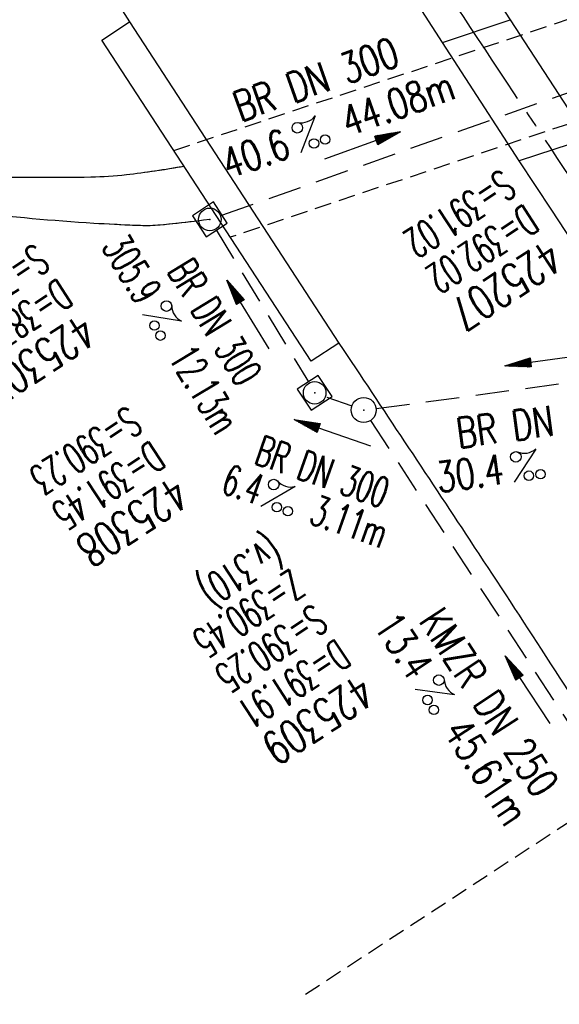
# Model space of a CAD drawing. Extents: x 450316 to 454644, y 428795 to 436505.
# Tile 114 of 256: x 453650 to 453683, y 432465 to 432524. Entities that reach past the tile are written whole.
import ezdxf
from ezdxf.enums import TextEntityAlignment as Align

# ---------------------------------------------------------------- set-up
doc = ezdxf.new("R2010")
doc.units = 0
doc.header["$LTSCALE"] = 2
doc.header["$MEASUREMENT"] = 0
for name, pattern in [('ACHSE', [5.5, 4, -0.5, 0.5, -0.5]), ('AUSGEZOGEN', [0]), ('GESTRICH-X2', [1.5, 1, -0.5]), ('GESTRICHELT', [0.75, 0.5, -0.25])]:
    doc.linetypes.add(name, pattern=pattern)
doc.layers.get('0').update_dxf_attribs({"linetype": 'CONTINUOUS'})
for name, color, linetype in [('ACHSETOP', 1, 'ACHSE'), ('BAUWO', 1, 'CONTINUOUS'), ('BAUWUTOP', 1, 'GESTRICHELT'), ('FBR', 8, 'CONTINUOUS'), ('HEKTOM', 1, 'GESTRICHELT'), ('KANAL', 7, 'GESTRICH-X2'), ('PFEIL', 7, 'CONTINUOUS'), ('SCHACHTNR', 6, 'CONTINUOUS'), ('SCHSYMBOL', 7, 'CONTINUOUS'), ('TEXTO', 4, 'CONTINUOUS'), ('TEXTU', 4, 'CONTINUOUS'), ('WEG', 8, 'AUSGEZOGEN')]:
    doc.layers.add(name, color=color, linetype=linetype)
doc.styles.add('ROMANS', font='romans.shx', dxfattribs={"width": 0.8})

# ---------------------------------------------------------------- blocks, each defined once
blk = doc.blocks.new('PROM')
blk.add_line((1.566, 1.817), (0.019, 0.015))
for centre, radius in [((0.317, 1.51), 0.317), ((0.943, 0.291), 0.283), ((1.645, 0.287), 0.283)]:
    blk.add_circle(centre, radius)
blk.add_arc((0.992, 2.682), 1.033, 239.14139, 303.35492)
blk = doc.blocks.new('PFEIL2')
at = {"color": 0}
for p, q in [((0.88, 0.002), (-2.401, -0.012)), ((0.881, -0.271), (0.879, 0.276)), ((0.879, 0.276), (2.429, 0.009)), ((0.911, 0.27), (0.879, 0.265)), ((0.965, 0.261), (0.879, 0.246)), ((1.019, 0.252), (0.879, 0.228)), ((1.073, 0.242), (0.879, 0.209)), ((1.127, 0.233), (0.879, 0.191)), ((1.181, 0.224), (0.879, 0.172)), ((1.235, 0.214), (0.879, 0.154)), ((1.289, 0.205), (0.879, 0.135)), ((1.343, 0.196), (0.879, 0.117)), ((1.397, 0.187), (0.879, 0.098)), ((1.451, 0.177), (0.879, 0.08)), ((1.505, 0.168), (0.879, 0.061)), ((1.559, 0.159), (0.88, 0.043)), ((1.613, 0.149), (0.88, 0.024)), ((1.668, 0.14), (0.88, 0.006)), ((1.722, 0.131), (0.88, -0.013)), ((1.776, 0.121), (0.88, -0.031)), ((1.83, 0.112), (0.88, -0.05)), ((1.884, 0.103), (0.88, -0.068)), ((1.938, 0.094), (0.88, -0.087)), ((1.992, 0.084), (0.88, -0.105)), ((2.046, 0.075), (0.88, -0.124)), ((2.1, 0.066), (0.88, -0.142)), ((2.154, 0.056), (0.88, -0.161)), ((2.208, 0.047), (0.88, -0.179)), ((2.262, 0.038), (0.881, -0.198)), ((2.316, 0.029), (0.881, -0.216)), ((2.37, 0.019), (0.881, -0.235)), ((2.424, 0.01), (0.881, -0.253)), ((2.429, 0.009), (0.881, -0.271))]:
    blk.add_line(p, q, dxfattribs=at)
blk = doc.blocks.new('20')
blk.add_lwpolyline([(-0.754, -0.751), (0.754, -0.751), (0.754, 0.75), (-0.754, 0.75)], close=True)
blk.add_circle((0, 0), 0.676)
blk.add_point((0, 0))
blk = doc.blocks.new('GST')
at = {"color": 0}
blk.add_circle((0, 0), 0.75, dxfattribs=at)
blk.add_point((0, 0), dxfattribs=at)
blk = doc.blocks.new('10')
blk.add_blockref('GST', (0, 0))

msp = doc.modelspace()

# ---------------------------------------------------------------- linework, layer by layer
at = {"layer": 'ACHSETOP', "flags": 128}
msp.add_lwpolyline([(451271.766, 435019.042, -0.000001), (451272.365, 435018.353, -0.000032), (451272.387, 435018.328), (451288.791, 434999.463, -0.000002), (451296.993, 434990.03, 0.000007), (451305.195, 434980.597, 0.000007), (451313.397, 434971.165, -0.000007), (451321.599, 434961.732, -0.000007), (451329.801, 434952.299, 0.000007), (451338.003, 434942.866, 0.000007), (451346.205, 434933.433, -0.000007), (451354.407, 434924.001, -0.000007), (451362.609, 434914.568, 0.000011), (451370.811, 434905.135, 0.000001), (451379.013, 434895.702, 0.000001), (451387.215, 434886.27), (451403.62, 434867.404), (451420.024, 434848.539), (451436.428, 434829.674, -0.000013), (451444.63, 434820.241, 0.000007), (451452.832, 434810.808, 0.000007), (451461.034, 434801.376, -0.000007), (451469.236, 434791.943, -0.000007), (451477.438, 434782.51, 0.000007), (451485.64, 434773.077, 0.000007), (451493.842, 434763.645, -0.000007), (451502.044, 434754.212, -0.000007), (451510.246, 434744.779, 0.000007), (451518.448, 434735.346, 0.000007), (451526.65, 434725.914, -0.000007), (451534.852, 434716.481, -0.000007), (451543.054, 434707.048, 0.000011), (451551.256, 434697.615, 0.000001), (451559.458, 434688.182, 0.000001), (451567.66, 434678.75), (451584.065, 434659.884, -0.000001), (451592.267, 434650.452, -0.000001), (451600.469, 434641.019, -0.000011), (451608.671, 434631.586, 0.000013), (451616.873, 434622.153), (451633.277, 434603.288), (451649.681, 434584.423, -0.000013), (451657.883, 434574.99, 0.000007), (451666.085, 434565.557, 0.000007), (451674.287, 434556.124, -0.000007), (451682.489, 434546.692, -0.000007), (451690.691, 434537.259, 0.000006), (451698.893, 434527.826), (451715.297, 434508.961, -0.000015), (451721.01, 434502.39, 0.000008), (451726.723, 434495.82, 0.000958), (451727.518, 434494.909, 0.000181), (451731.723, 434490.114, 0.003894), (451738.179, 434482.871, 0.00247), (451748.503, 434471.583, 0.003793), (451756.233, 434463.34, 0.003129), (451765.742, 434453.478, 0.00313), (451774.532, 434444.586, 0.003132), (451783.429, 434435.81, 0.003134), (451792.435, 434427.146, 0.003132), (451801.553, 434418.591, 0.003131), (451810.774, 434410.155, 0.00313), (451820.102, 434401.832, 0.003133), (451829.541, 434393.621, 0.003138), (451839.066, 434385.542, 0.003131), (451848.69, 434377.585, 0.003125), (451858.432, 434369.733, 0.003124), (451868.271, 434362.004, 0.00313), (451878.187, 434354.413, 0.003138), (451888.199, 434346.945, 0.003133), (451898.32, 434339.593, 0.003131), (451908.525, 434332.373, 0.003131), (451918.818, 434325.282, 0.003132), (451929.206, 434318.316, 0.003136), (451939.668, 434311.489, 0.00313), (451950.209, 434304.797, 0.003123), (451960.857, 434298.223, 0.003128), (451971.589, 434291.781, 0.003137), (451982.371, 434285.491, 0.003139), (451993.235, 434279.335, 0.003133), (452004.198, 434273.303, 0.003123), (452015.227, 434267.413, 0.003125), (452026.323, 434261.665, 0.003132), (452037.503, 434256.05, 0.003138), (452048.733, 434250.584, 0.003134), (452060.02, 434245.265, 0.003122), (452071.413, 434240.069, 0.003127), (452083.62, 434234.685, 0.003578), (452094.349, 434230.124, 0.002702), (452108.409, 434224.354, 0.004189), (452117.528, 434220.758, 0.00053), (452126.341, 434217.378, 0.001569), (452129.323, 434216.249, 0.000008), (452135.115, 434214.077, -0.000025), (452140.907, 434211.904), (452164.314, 434203.123, 0.000006), (452176.018, 434198.733, -0.000007), (452187.722, 434194.343), (452211.129, 434185.563), (452234.536, 434176.783, -0.000012), (452246.24, 434172.393, 0.000007), (452257.944, 434168.002, 0.000002), (452265.746, 434165.075, 0.000001), (452281.351, 434159.222, 0.000005), (452293.055, 434154.832, -0.000007), (452304.759, 434150.442, -0.000019), (452316.463, 434146.052, 0.000015), (452328.166, 434141.661, 0.000002), (452338.097, 434137.936, 0.000001), (452351.573, 434132.881, 0.000004), (452363.277, 434128.491, -0.000006), (452374.981, 434124.101, -0.00002), (452386.684, 434119.71, 0.00002), (452398.388, 434115.32, 0.000006), (452410.092, 434110.93, -0.000004), (452421.796, 434106.54, -0.000001), (452435.272, 434101.485, -0.000002), (452445.203, 434097.76, -0.000015), (452456.906, 434093.369, 0.000019), (452468.61, 434088.979, 0.000007), (452480.314, 434084.589, -0.000006), (452492.018, 434080.199, -0.000002), (452503.721, 434075.809, 0.000002), (452515.425, 434071.419, 0.000006), (452527.129, 434067.029, -0.000007), (452538.833, 434062.639, -0.000019), (452550.536, 434058.248, 0.000015), (452562.24, 434053.858, 0.000002), (452572.171, 434050.133, 0.000001), (452585.647, 434045.078, 0.000004), (452597.351, 434040.688, -0.000006), (452609.055, 434036.298, -0.00002), (452620.758, 434031.907, 0.00002), (452632.462, 434027.517, 0.000006), (452644.166, 434023.127, -0.000004), (452655.87, 434018.737, -0.000001), (452669.346, 434013.682, -0.000002), (452679.277, 434009.957, -0.000015), (452690.981, 434005.567, 0.000014), (452702.684, 434001.176, 0.000011), (452714.388, 433996.786, -0.000001), (452726.092, 433992.396, -0.000007), (452735.031, 433989.043, -0.000005), (452748.181, 433984.11, -0.000156), (452748.221, 433984.095, -0.000005), (452749.498, 433983.615, -0.004183), (452758.692, 433980.071, -0.002721), (452772.748, 433974.429, -0.005081), (452782.771, 433970.223, -0.003908), (452795.7, 433964.522, -0.003912), (452807.05, 433959.304, -0.003907), (452818.331, 433953.902, -0.003903), (452829.522, 433948.327, -0.003904), (452840.62, 433942.58, -0.003907), (452851.631, 433936.658, -0.003909), (452862.543, 433930.568, -0.003906), (452873.352, 433924.312, -0.003899), (452884.081, 433917.876, -0.003907), (452894.713, 433911.271, -0.003917), (452905.212, 433904.518, -0.003914), (452915.606, 433897.601, -0.003904), (452925.914, 433890.505, -0.003895), (452936.108, 433883.251, -0.003902), (452946.169, 433875.853, -0.003909), (452956.117, 433868.296, -0.003904), (452965.957, 433860.575, -0.003908), (452975.671, 433852.704, -0.00391), (452985.257, 433844.687, -0.003909), (452994.717, 433836.52, -0.003908), (453004.051, 433828.203, -0.003902), (453013.251, 433819.744, -0.003901), (453022.321, 433811.14, -0.003907), (453031.261, 433802.39, -0.003913), (453040.05, 433793.514, -0.003909), (453048.995, 433784.194, -0.00418), (453057.218, 433775.343, -0.003621), (453064.799, 433766.924, -0.003001), (453073.811, 433756.645, -0.003775), (453082.931, 433745.954, -0.004894), (453089.822, 433737.587, -0.004962), (453096.584, 433729.038, -0.003805), (453105.204, 433717.738, -0.003005), (453113.364, 433706.734, -0.003643), (453119.973, 433697.569, -0.004174), (453127.227, 433687.17, -0.004295), (453134.105, 433676.947, -0.003507), (453140.018, 433667.855, -0.002688), (453147.586, 433655.895, -0.003695), (453155.363, 433643.251, -0.00538), (453160.547, 433634.47, -0.005332), (453165.53, 433625.601, -0.003667), (453172.541, 433612.577, -0.002679), (453179.095, 433600.023, -0.003501), (453183.992, 433590.355, -0.004313), (453189.196, 433579.668, -0.003909), (453194.743, 433567.786, -0.003909), (453199.853, 433556.378, -0.003909), (453204.783, 433544.892, -0.003903), (453209.809, 433532.66, -0.004384), (453214.103, 433521.695, -0.003423), (453219.661, 433506.825, -0.005955), (453222.694, 433498.219, -0.000145), (453225.568, 433489.736, -0.000252), (453227.219, 433484.852, -0.000085), (453230.064, 433476.416, -0.000405), (453230.656, 433474.653, -0.003646), (453233.571, 433465.744, 0.00217), (453238.424, 433450.758, 0.000006), (453242.327, 433438.883, -0.000007), (453246.23, 433427.008, -0.000012), (453250.132, 433415.133, 0.000009), (453254.035, 433403.258, 0.003001), (453258.01, 433391.404, -0.003002), (453261.985, 433379.55, -0.003008), (453265.815, 433367.653, 0.003009), (453269.646, 433355.757, 0.00001), (453273.549, 433343.882, -0.000019), (453277.452, 433332.007), (453285.257, 433308.257, 0.000005), (453289.16, 433296.382, -0.000004), (453293.063, 433284.507, -0.000001), (453297.412, 433271.275, -0.000001), (453300.869, 433260.756, -0.00001), (453304.771, 433248.881, 0.000008), (453308.674, 433237.006, 0.000011), (453312.577, 433225.131, -0.000004), (453316.48, 433213.256, -0.000007), (453317.957, 433208.761, -0.000002), (453324.285, 433189.506, -0.00006), (453324.748, 433188.095, 0.000004), (453325.212, 433186.684, 0.001409), (453327.806, 433178.862, 0.000842), (453332.205, 433165.794, 0.002106), (453335.59, 433155.932, 0.001506), (453340.42, 433142.182, 0.001603), (453344.587, 433130.552, 0.001566), (453348.928, 433118.674, 0.00157), (453353.282, 433106.987, 0.001563), (453357.73, 433095.275, 0.001555), (453362.245, 433083.606, 0.001558), (453366.823, 433071.988, 0.001562), (453371.477, 433060.391, 0.001561), (453376.206, 433048.816, 0.001565), (453381.007, 433037.273, 0.001565), (453385.878, 433025.763, 0.001563), (453390.82, 433014.287, 0.001561), (453395.838, 433002.832, 0.001559), (453400.927, 432991.41, 0.00156), (453406.083, 432980.028, 0.001563), (453411.315, 432968.669, 0.001565), (453416.612, 432957.354, 0.001562), (453421.976, 432946.082, 0.001558), (453427.424, 432934.813, 0.001559), (453432.943, 432923.577, 0.001564), (453438.516, 432912.409, 0.001566), (453444.163, 432901.268, 0.001564), (453449.888, 432890.145, 0.001558), (453455.356, 432879.682, 0.001394), (453461.537, 432868.025, 0.001724), (453468.567, 432854.963, 0.002516), (453473.461, 432846.052, 0.001346), (453478.156, 432837.657, 0.000835), (453485.787, 432824.152, 0.000825), (453493.393, 432810.794, 0.001335), (453498.128, 432802.562, 0.002522), (453503.255, 432793.804, 0.001723), (453510.868, 432781.051, 0.001395), (453517.698, 432769.769, 0.001557), (453523.875, 432759.701, 0.001564), (453531.451, 432747.524, 0.002105), (453537.147, 432738.516, 0.001027), (453545.205, 432725.948, 0.001523), (453550.684, 432717.498, 0.000001), (453550.839, 432717.261, 0.000124), (453550.84, 432717.259, 0.000024), (453557.597, 432706.912, -0.000007), (453564.355, 432696.566, -0.000001), (453571.19, 432686.101, 0.000005), (453578.025, 432675.635, 0.000012), (453584.861, 432665.17, -0.000012), (453591.696, 432654.704, -0.000004), (453598.531, 432644.238, 0.000004), (453605.366, 432633.773, 0.000001), (453612.202, 432623.307, -0.000001), (453619.037, 432612.841, -0.000004), (453625.872, 432602.376, 0.000003), (453632.707, 432591.91), (453646.378, 432570.979, -0.000014), (453650.935, 432564.001, -0.000007), (453660.048, 432550.047, -0.002465), (453666.815, 432539.572, 0.002471), (453673.568, 432529.119, 0.002497), (453680.467, 432518.67, -0.002488), (453687.389, 432508.185, -0.000003), (453694.224, 432497.72, 0.000006), (453701.059, 432487.254), (453714.73, 432466.322, -0.000006), (453721.565, 432455.856, 0.000006), (453728.4, 432445.391, 0.000183), (453728.474, 432445.277, -0.000027), (453728.969, 432444.521, -0.003905), (453733.992, 432436.709, -0.002472), (453741.768, 432424.267, -0.005163), (453747.303, 432415.103, -0.003867), (453754.471, 432402.736, -0.003958), (453760.534, 432391.888, -0.003913), (453766.494, 432380.818, -0.003903), (453772.248, 432369.72, -0.003904), (453777.826, 432358.535, -0.003901), (453783.485, 432346.731, -0.004288), (453788.457, 432335.909, -0.003523), (453794.251, 432322.76, -0.004762), (453798.376, 432312.962, -0.001651), (453802.105, 432303.777, -0.002689), (453804.345, 432298.119, -0.001542), (453805.535, 432295.038, -0.000893), (453807.562, 432289.711, -0.005639), (453811.068, 432280.125, -0.003891), (453815.882, 432266.138, -0.00573), (453819.492, 432254.955, -0.005082), (453823.289, 432242.262, -0.004537), (453827.3, 432227.849, -0.006762), (453829.772, 432218.119, -0.001828), (453832.339, 432207.234, -0.002855), (453833.917, 432200.252, -0.000688), (453834.588, 432197.184, -0.000614), (453835.33, 432193.746, -0.005087), (453837.353, 432183.825, -0.003463), (453840.076, 432169.201, -0.004355), (453841.882, 432158.581, -0.003298), (453844.052, 432144.521, -0.003873), (453845.959, 432130.87, -0.004703), (453847.336, 432119.601, -0.004431), (453848.679, 432106.664, -0.004859), (453849.683, 432094.847, -0.001971), (453850.759, 432079.747, -0.003754), (453851.233, 432071.814, -0.000235), (453851.272, 432071.058, -0.000154), (453851.331, 432069.903, -0.005004), (453851.76, 432059.357, -0.003657), (453852.096, 432044.916, -0.006284), (453852.131, 432034.652, -0.00442), (453851.869, 432020.065, -0.004496), (453851.355, 432005.74, -0.005961), (453850.742, 431994.946, -0.004032), (453849.635, 431980.541, -0.005521), (453848.625, 431970.038, -0.000545), (453848.175, 431965.885, -0.00099), (453847.92, 431963.599, -0.002817), (453847.082, 431956.57, -0.001743), (453845.624, 431945.22, -0.004295), (453844.128, 431934.589, -0.003233), (453841.927, 431920.496, -0.003719), (453839.898, 431908.592, -0.003474), (453837.544, 431895.884, -0.003471), (453834.928, 431882.783, -0.003984), (453832.479, 431871.403, -0.002961), (453829.251, 431857.357, -0.00403), (453826.736, 431847.072, -0.001132), (453824.957, 431840.111, -0.001603), (453823.675, 431835.205, -0.002375), (453822.368, 431830.363, -0.001541), (453820.296, 431822.917, -0.005811), (453817.744, 431814.242, -0.003321), (453813.002, 431799.15, -0.004369), (453808.955, 431786.926, -0.004589), (453804.893, 431775.36, -0.004977), (453800.134, 431762.595, -0.00596), (453795.928, 431752.024, -0.002426), (453790.614, 431739.296, -0.004094), (453787.367, 431731.794, -0.000338), (453786.71, 431730.312, -0.000388), (453786.136, 431729.023, -0.004625), (453782.634, 431721.365, -0.002368), (453775.588, 431706.507, -0.004069), (453770.201, 431695.516, -0.003863), (453764.344, 431684.031, -0.004659), (453758.242, 431672.552, -0.005048), (453752.404, 431662.068, -0.002758), (453744.856, 431648.996, -0.004203), (453739.784, 431640.488, -0.000453), (453738.552, 431638.464, -0.00049), (453737.409, 431636.595, -0.004121), (453733.364, 431630.114, -0.00246), (453726.445, 431619.347, -0.006277), (453720.589, 431610.574, -0.004581), (453712.305, 431598.731, -0.005038), (453704.604, 431588.16, -0.005528), (453697.383, 431578.675, -0.004083), (453688.218, 431567.105, -0.005886), (453681.701, 431559.207, -0.001219), (453676.737, 431553.362, -0.002238), (453674.011, 431550.197, -0.001962), (453670.562, 431546.26, -0.001297), (453665.305, 431540.337, -0.004313), (453658.171, 431532.478, -0.003182), (453648.342, 431521.973, -0.004167), (453639.222, 431512.508, -0.00462), (453630.847, 431504.116, -0.002727), (453619.912, 431493.477, -0.004271), (453612.835, 431486.781, -0.000068), (453609.879, 431484.033, -0.000648), (453609.571, 431483.747, -0.000003), (453600.643, 431475.492, -0.000005), (453594.487, 431469.799), (453576.132, 431452.827), (453557.776, 431435.854), (453539.42, 431418.881), (453521.065, 431401.909, 0.000001), (453511.887, 431393.422, 0.000001), (453502.709, 431384.936, 0.000013), (453493.531, 431376.449, -0.000013), (453484.354, 431367.963, 0), (453475.176, 431359.477, 0), (453465.998, 431350.99), (453447.643, 431334.018, 0.000001), (453438.465, 431325.531, 0.000001), (453429.287, 431317.045, 0.000013), (453420.11, 431308.558, -0.000007), (453410.932, 431300.072, -0.000004), (453403.532, 431293.229, -0.000002), (453392.576, 431283.099, -0.00001), (453383.398, 431274.613, 0.000015), (453374.22, 431266.127, 0.000014), (453365.042, 431257.64, -0.000013), (453355.865, 431249.154, 0), (453343.628, 431237.839, -0.000001), (453337.509, 431232.181), (453319.154, 431215.209, 0.000001), (453309.976, 431206.722, 0.000001), (453300.798, 431198.236, 0.000013), (453291.621, 431189.749, -0.000013), (453282.443, 431181.263, -0.000001), (453273.265, 431172.777, -0.000001), (453264.087, 431164.29), (453245.732, 431147.318), (453227.376, 431130.345), (453209.02, 431113.372, 0.000014), (453199.843, 431104.885, -0.000009), (453190.665, 431096.399, -0.000019), (453181.487, 431087.913, 0.000019), (453172.309, 431079.427, 0.000009), (453163.132, 431070.941, -0.000008), (453153.954, 431062.454), (453135.598, 431045.481, 0.000009), (453134.861, 431044.799, 0.000002), (453130.417, 431040.69, 0.002804), (453126.112, 431036.664, 0.001372), (453117.381, 431028.361, 0.005333), (453110.158, 431021.305, 0.003613), (453099.686, 431010.703, 0.004216), (453091.364, 431002.01, 0.003913), (453082.552, 430992.499, 0.00391), (453074.199, 430983.197, 0.003911), (453065.996, 430973.768, 0.003912), (453057.937, 430964.207, 0.003915), (453050.034, 430954.528, 0.00391), (453042.286, 430944.729, 0.003905), (453034.682, 430934.798, 0.003908), (453027.235, 430924.75, 0.003912), (453019.954, 430914.598, 0.003918), (453012.829, 430904.328, 0.003918), (453005.866, 430893.947, 0.003907), (452999.072, 430883.467, 0.0039), (452992.431, 430872.865, 0.003908), (452985.952, 430862.152, 0.00392), (452979.661, 430851.374, 0.00392), (452973.542, 430840.502, 0.003904), (452967.571, 430829.493, 0.003903), (452961.774, 430818.394, 0.003916), (452956.17, 430807.245, 0.00392), (452950.739, 430796.004, 0.00391), (452945.472, 430784.651, 0.003904), (452940.385, 430773.223, 0.00391), (452935.485, 430761.733, 0.003913), (452930.764, 430750.166, 0.003909), (452926.22, 430738.514, 0.003913), (452921.858, 430726.792, 0.003918), (452917.686, 430715.017, 0.003913), (452913.698, 430703.178, 0.003909), (452909.892, 430691.264, 0.003904), (452906.273, 430679.293, 0.003908), (452902.844, 430667.279, 0.003914), (452899.604, 430655.212, 0.003911), (452896.55, 430643.086, 0.003914), (452893.686, 430630.913, 0.003917), (452891.016, 430618.707, 0.003911), (452890.732, 430617.306, 0.000237), (452886.248, 430594.167, 0.007575), (452884.76, 430585.792, 0.003906), (452882.249, 430569.49)], format="xyb", dxfattribs=at)
at = {"layer": 'BAUWO'}
msp.add_line((453657.044, 432523.579), (453669.578, 432504.345), dxfattribs=at)
msp.add_lwpolyline([(453669.578, 432504.345), (453667.91, 432503.27), (453655.393, 432522.483), (453657.044, 432523.579)], dxfattribs=at)
at = {"layer": 'BAUWO', "flags": 128}
msp.add_lwpolyline([(453675.778, 432522.338), (453679.831, 432523.701), (453684.443, 432516.589), (453680.357, 432515.261)], close=True, dxfattribs=at)
at = {"layer": 'BAUWUTOP'}
for p, q in [((453659.695, 432515.879), (453698.478, 432528.771)), ((453701.806, 432523.645), (453663.075, 432510.691))]:
    msp.add_line(p, q, dxfattribs=at)
at = {"layer": 'FBR', "flags": 128}
for points in [[(453291.485, 431192.357, -0.000001), (453311.412, 431210.82, -0.000243)], [(453555.027, 432679.865, 0.000044), (453560.683, 432671.202, -0.000073), (453566.338, 432662.54, -0.000032), (453571.255, 432655.005, -0.000015), (453582.19, 432638.245, -0.000372), (453589.486, 432627.043, 0.00046), (453595.389, 432617.984, 0.001223), (453601.612, 432608.504, -0.000945), (453609.674, 432596.236, -0.000044), (453616.759, 432585.409, -0.000044), (453623.935, 432574.438, -0.000058), (453635.472, 432556.792, -0.00039), (453637.18, 432554.175, -0.000338), (453639.977, 432549.876, 0.000104), (453649.058, 432535.9, 0.000064), (453650.465, 432533.736, -0.000017), (453655.742, 432525.623, -0.002365), (453655.928, 432525.334, -0.000391), (453657.044, 432523.579)], [(453649.707, 432598.4, -0.001015), (453651.36, 432595.858, 0.000956), (453653.112, 432593.161, 0.002237), (453655.094, 432590.154, -0.002363), (453656.97, 432587.306, -0.001284), (453659.492, 432583.416, 0.001033), (453662.625, 432578.579, 0.000374), (453665.377, 432574.355, -0.00054), (453667.28, 432571.432, -0.001039), (453668.774, 432569.123, 0.001308), (453669.96, 432567.29, 0.001374), (453672.229, 432563.826, -0.000993), (453675.371, 432559.037, -0.000018), (453677.445, 432555.862, 0.00005), (453679.519, 432552.688, 0.000018), (453680.138, 432551.74, 0.000003), (453684.134, 432545.626, 0.000383), (453685.285, 432543.868, -0.000158), (453688.079, 432539.603, -0.004869), (453688.122, 432539.536, -0.00051), (453688.522, 432538.897)], [(453706.863, 432510.685, -0.000066), (453710.316, 432505.402, -0.000164), (453711.713, 432503.262, -0.000005), (453718.293, 432493.176, 0.000058), (453718.861, 432492.304, 0.000358), (453722.378, 432486.925, 0.000319), (453726.33, 432480.897, 0.00141), (453729.077, 432476.738, -0.001278), (453732.108, 432472.152, -0.000631), (453734.44, 432468.594, -0.000343), (453738.716, 432462.043, -0.000612)], [(453669.578, 432504.345, -0.001075), (453677.409, 432492.555, -0.00195), (453681.687, 432486.03, -0.000057), (453690.615, 432472.291, 0.000587), (453691.484, 432470.957, 0.00039), (453696.136, 432463.846, -0.000205), (453704.999, 432450.307, -0.00061), (453712.822, 432438.315, -0.000738), (453719.264, 432428.381, -0.005718), (453722.878, 432422.647, -0.00237), (453731.371, 432408.677, -0.003596), (453737.618, 432398.12, -0.003988), (453743.106, 432388.515, -0.005724), (453748.745, 432378.185, -0.004234), (453756.089, 432364.072, -0.002984), (453762.062, 432352.178, -0.003973), (453766.423, 432343.182, -0.004155), (453770.979, 432333.382, -0.003533), (453776.159, 432321.777, -0.003949), (453781.025, 432310.421, -0.003945), (453785.716, 432298.979, -0.004696), (453790.956, 432285.539, -0.005336), (453795.33, 432273.621, -0.002782)]]:
    msp.add_lwpolyline(points, format="xyb", dxfattribs=at)
for points in [[(453584.955, 432669.497), (453598.504, 432648.722), (453638.983, 432586.81), (453653.302, 432564.874), (453662.614, 432550.451), (453663.834, 432548.217), (453679.831, 432523.701)], [(453675.778, 432522.338), (453673.514, 432525.842), (453662.182, 432543.208), (453649.587, 432562.418), (453622.246, 432604.283), (453608.211, 432625.64), (453594.888, 432646.168), (453586.893, 432658.449)], [(453849.721, 432061.674), (453848.194, 432088.71), (453846.18, 432111.286), (453843.288, 432135.185), (453839.643, 432159.601), (453834.795, 432185.909), (453829.819, 432209.019), (453823.366, 432234.224), (453816.408, 432257.862), (453808.343, 432281.63), (453798.784, 432306.599), (453788.567, 432330.643), (453779.519, 432350.415), (453767.706, 432374.221), (453756.297, 432395.492), (453744.098, 432416.548), (453731.277, 432437.34), (453716.923, 432459.402), (453702.192, 432481.878), (453687.984, 432503.672), (453682.323, 432512.31), (453680.357, 432515.261)]]:
    msp.add_lwpolyline(points, dxfattribs=at)
at = {"layer": 'HEKTOM'}
msp.add_line((453701.063, 432487.25), (453667.563, 432465.375), dxfattribs=at)
at = {"layer": 'KANAL'}
for p, q in [((453662.563, 432512), (453702.688, 432526.219)), ((453662.219, 432511.125), (453667.75, 432502.031)), ((453671.813, 432500.438), (453691.5, 432503.094)), ((453668.844, 432501.125), (453670.344, 432500.594)), ((453671.469, 432499.719), (453695.625, 432462.813))]:
    msp.add_line(p, q, dxfattribs=at)
at = {"layer": 'WEG', "flags": 128}
msp.add_lwpolyline([(453661.845, 432511.754, -0.012665), (453658.878, 432511.41, -0.031867), (453657.691, 432511.379, -0.015364), (453650.287, 432511.884, -0.028973), (453646.397, 432512.499, -0.033292), (453641.414, 432513.939, 0.037408), (453636.967, 432515.184, 0.00973), (453634.977, 432515.544, 0.010607), (453633.14, 432515.799, 0.045168), (453630.072, 432515.881, 0.074363), (453628.244, 432515.487, 0.027017), (453627.315, 432515.078, 0.011643), (453625.239, 432513.966, 0.018112), (453623.13, 432512.669, 0.00653), (453617.464, 432508.787, 0.049167), (453615.275, 432506.898, 0.026172), (453611.747, 432502.779)], format="xyb", dxfattribs=at)
at = {"layer": 'WEG'}
for points in [[(453648.285, 432514.321, 0.010944), (453654.732, 432514.294, 0.024567), (453656.852, 432514.436, 0.014953), (453660.305, 432514.943)], [(453657.958, 432514.575, 0.010177), (453660.305, 432514.943)], [(453660.915, 432511.63, -0.008684), (453658.878, 432511.41, -0.031867), (453657.691, 432511.379, -0.005139), (453655.211, 432511.497, -0.028973)]]:
    msp.add_lwpolyline(points, format="xyb", dxfattribs=at)

# ---------------------------------------------------------------- block references
at = {"layer": 'PFEIL'}
for p, rotation in [((453670.978, 432516.176), 19.5153), ((453664.129, 432506.048), 121.1801), ((453681.92, 432503.323), 187.6801), ((453669.188, 432498.984), 160.6325), ((453680.865, 432483.604), 123.2113)]:
    msp.add_blockref('PFEIL2', p, dxfattribs=dict(at, rotation=rotation))
at = {"layer": 'SCHSYMBOL', "rotation": 303.1491}
for name, p in [('20', (453661.845, 432511.754)), ('20', (453668.124, 432501.378)), ('10', (453671.057, 432500.347))]:
    msp.add_blockref(name, p, dxfattribs=at)
at = {"layer": 'TEXTU'}
for p, rotation in [((453667.291, 432515.708), 19.5153), ((453657.795, 432506.058), 301.1801), ((453680.048, 432496.005), 7.6801), ((453664.873, 432494.569), 340.6325), ((453674.12, 432483.628), 303.2113)]:
    msp.add_blockref('PROM', p, dxfattribs=dict(at, rotation=rotation))

# ---------------------------------------------------------------- texts
at = {"layer": 'SCHACHTNR', "style": 'ROMANS'}
for s, height, width, p in [('S=391.02', 1.8, 0.6, (453679.32, 432514.796)), ('D=392.02', 1.8, 0.6, (453680.695, 432512.702)), ('S=386.52', 1.8, 0.6, (453651.407, 432510.35)), ('425207', 2, 0.7, (453682.07, 432510.608)), ('D=387.17', 1.8, 0.6, (453652.782, 432508.256)), ('425307', 2, 0.7, (453654.157, 432506.162)), ('S=390.23', 1.8, 0.6, (453656.956, 432500.645)), ('D=391.45', 1.8, 0.6, (453658.331, 432498.551)), ('425308', 2, 0.7, (453659.706, 432496.457)), ('(v.310)', 1.8, 0.6, (453665.414, 432492.872)), ('Z=390.45', 1.8, 0.6, (453666.714, 432490.889)), ('S=390.25', 1.8, 0.6, (453668.057, 432488.796)), ('D=391.91', 1.8, 0.6, (453669.432, 432486.702)), ('425309', 2, 0.7, (453670.807, 432484.608))]:
    msp.add_text(s, height=height, rotation=213.1491, dxfattribs=dict(at, width=width)).set_placement(p)
at = {"layer": 'TEXTO', "style": 'ROMANS'}
for s, rotation, width, p in [('BR DN 300', 19.5153, 0.75, (453668.502, 432519.283)), ('BR DN 300', 301.1801, 0.6, (453661.381, 432505.152)), ('BR DN 300', 7.6801, 0.75, (453681.808, 432498.744)), ('BR DN 300', 340.6325, 0.6, (453668.282, 432495.815)), ('KMZR DN 250', 303.2113, 0.75, (453677.805, 432482.381))]:
    msp.add_text(s, height=1.8, rotation=rotation, dxfattribs=dict(at, width=width)).set_placement(p, align=Align.CENTER)
at = {"layer": 'TEXTU', "style": 'ROMANS'}
for s, rotation, width, p in [('44.08m', 19.5153, 0.75, (453670.132, 432516.697)), ('40.6', 19.5153, 0.75, (453662.975, 432514.166)), ('305.9', 301.1801, 0.6, (453655.34, 432510.112)), ('12.13m', 301.1801, 0.6, (453659.34, 432503.487)), ('30.4', 7.6801, 0.75, (453675.522, 432495.402)), ('6.4', 340.6325, 0.6, (453662.437, 432495.432)), ('3.11m', 340.6325, 0.6, (453667.718, 432493.589)), ('13.4', 303.2113, 0.75, (453671.602, 432487.459)), ('45.61m', 303.2113, 0.75, (453675.758, 432481.115))]:
    msp.add_text(s, height=1.8, rotation=rotation, dxfattribs=dict(at, width=width)).set_placement(p)

doc.saveas('drawing.dxf')
